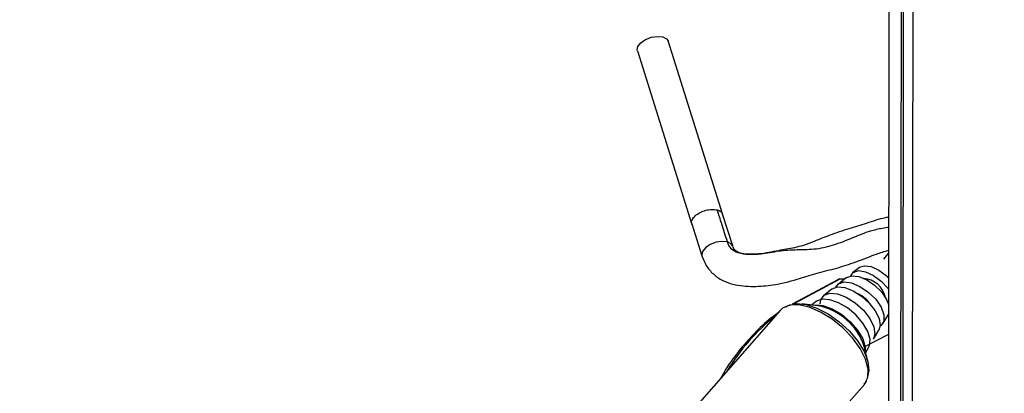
# Model space of a CAD drawing. Header units: millimetres. Extents: x 10 to 13239, y 20 to 10604.
# Tile 8 of 139: x 2318 to 2422, y 3003 to 3042. Entities that reach past the tile are written whole.
import ezdxf

# ---------------------------------------------------------------- set-up
doc = ezdxf.new("R2010")
doc.units = ezdxf.units.MM
doc.layers.add('COMPONENT_GEOMETRY', color=7, linetype='Continuous')
doc.styles.add('SLDTEXTSTYLE0', font='TXT', dxfattribs={"width": 0.75})
doc.dimstyles.new('SLDDIMSTYLE1', dxfattribs={"dimtxt": 75, "dimasz": 3.302, "dimexe": 0, "dimexo": 0.0625, "dimgap": 18.75, "dimtad": 0, "dimtih": 1, "dimtoh": 1, "dimdec": 1, "dimrnd": 1e-09, "dimzin": 12, "dimdsep": 46, "dimtxsty": 'SLDTEXTSTYLE0', "dimsah": 1, "dimcen": 0.09, "dimadec": 0, "dimazin": 3, "dimtfac": 1, "dimtdec": 1, "dimtofl": 0, "dimtmove": 0, "dimatfit": 3, "dimfxl": 1, "dimfrac": 2, "dimtolj": 1, "dimtzin": 12, "dimarcsym": 0})

# ---------------------------------------------------------------- blocks, each defined once
blk = doc.blocks.new('_D_5')
at = {"layer": 'COMPONENT_GEOMETRY', "color": 7}
for p, q in [((3876.96, 3780.57), (483.91, 3780.57)), ((487.09, 3780.57), (487.09, 2443.57)), ((337.04, 2428.34), (314.19, 2428.34)), ((314.19, 2428.34), (314.19, 2309.28)), ((637.14, 2428.34), (659.99, 2428.34)), ((659.99, 2428.34), (659.99, 2309.28)), ((314.19, 2309.28), (337.04, 2309.28)), ((659.99, 2309.28), (637.14, 2309.28)), ((487.09, 860.07), (487.09, 2197.06)), ((3847.07, 860.07), (483.91, 860.07))]:
    blk.add_line(p, q, dxfattribs=at)
for points in [[(487.09, 3780.57), (486.58, 3777.27), (487.6, 3777.27)], [(487.09, 860.07), (487.6, 863.37), (486.58, 863.37)]]:
    blk.add_solid(points, dxfattribs=at)
at = {"layer": 'COMPONENT_GEOMETRY', "color": 7, "char_height": 75, "attachment_point": 1, "style": 'SLDTEXTSTYLE0'}
for s, insert in [('9\'6.98"', (337.04, 2405.96)), ('2920.5mm', (240.94, 2293.74))]:
    blk.add_mtext(s, dxfattribs=dict(at, insert=insert))

msp = doc.modelspace()

# ---------------------------------------------------------------- linework, layer by layer
at = {"color": 7, "linetype": 'Continuous', "lineweight": 25}
for p, q in [((2409.63, 2947.61), (2409.83, 3096.88)), ((2411.13, 2947.61), (2411.33, 3090.29)), ((2411.15, 2959.04), (2411.33, 3090.29)), ((2412.15, 2962.4), (2412.32, 3088.85)), ((2392.22, 3021.84), (2386.45, 3040.15)), ((2383.21, 3039.12), (2388.97, 3020.82)), ((2393.26, 3018.54), (2392.2, 3021.9)), ((2388.95, 3020.88), (2390.01, 3017.51)), ((2406.61, 3016.28), (2405.93, 3015.74)), ((2404.34, 3014.98), (2399.53, 3012.4)), ((2405.25, 3015.21), (2404.4, 3014.53)), ((2405.06, 3015.05), (2404.64, 3015.05)), ((2403.71, 3014), (2402.86, 3013.32)), ((2398.51, 3011.97), (2398.26, 3011.74)), ((2398.62, 3012.05), (2398.57, 3012.02)), ((2402.23, 3012.24), (2400.53, 3012.44)), ((2402.06, 3012.69), (2401.58, 3012.32)), ((2398.26, 3011.74), (2387.68, 2999.7)), ((2409.1, 3010.4), (2409.66, 3011.33)), ((2409.72, 3011.44), (2409.66, 3011.33)), ((2408.1, 3008.72), (2408.66, 3009.65)), ((2407.52, 3006.29), (2407.11, 3007.96)), ((2407.27, 3007.32), (2407.58, 3007.85)), ((2396.55, 2991.91), (2407.13, 3003.95))]:
    msp.add_line(p, q, dxfattribs=at)
at = {"color": 8, "linetype": 'Continuous', "lineweight": 25}
for p, q in [((2410.92, 2945.21), (2411.11, 3090.88)), ((2409.19, 3017.15), (2409.73, 3017.85)), ((2404.56, 3015.03), (2399.71, 3012.43)), ((2405.03, 3015.03), (2404.56, 3015.03)), ((2407.12, 3007.91), (2409.72, 3009.23))]:
    msp.add_line(p, q, dxfattribs=at)
at = {"color": 7, "linetype": 'Continuous', "lineweight": 25, "flags": 128}
for points in [[(2383.21, 3039.12), (2383.19, 3039.2), (2383.26, 3039.58), (2383.57, 3039.97), (2384.08, 3040.31), (2384.69, 3040.54), (2385.33, 3040.64), (2385.89, 3040.59), (2386.29, 3040.39), (2386.45, 3040.15)], [(2406.63, 3016.3), (2407.15, 3016.46), (2407.86, 3016.36), (2408.65, 3016), (2409.42, 3015.43), (2409.72, 3015.13)], [(2405.27, 3015.22), (2405.82, 3015.41), (2406.55, 3015.32), (2407.38, 3014.97), (2408.21, 3014.41), (2408.93, 3013.69), (2409.47, 3012.91), (2409.72, 3012.3)], [(2405.69, 3015.39), (2405.95, 3015.76), (2406.5, 3015.94), (2407.25, 3015.82), (2408.09, 3015.44), (2408.9, 3014.84), (2409.59, 3014.1), (2409.72, 3013.91)], [(2403.74, 3014.01), (2404.31, 3014.22), (2405.08, 3014.15), (2405.95, 3013.81), (2406.84, 3013.25), (2407.65, 3012.52), (2408.28, 3011.7), (2408.68, 3010.89), (2408.8, 3010.16), (2408.66, 3009.65)], [(2404.14, 3014.19), (2404.42, 3014.55), (2405, 3014.75), (2405.78, 3014.65), (2406.67, 3014.28), (2407.55, 3013.68), (2408.33, 3012.92), (2408.9, 3012.09), (2409.2, 3011.29), (2409.2, 3010.62), (2408.89, 3010.16), (2408.8, 3010.1)], [(2407.58, 3007.85), (2407.67, 3008.04), (2407.73, 3008.72), (2407.49, 3009.54), (2406.97, 3010.41), (2406.24, 3011.27), (2405.36, 3012.01), (2404.41, 3012.56), (2403.49, 3012.88), (2402.69, 3012.94), (2402.09, 3012.71), (2402.06, 3012.69)], [(2402.49, 3012.42), (2402.55, 3012.86), (2402.88, 3013.34)], [(2402.88, 3013.34), (2403.49, 3013.56), (2404.3, 3013.48), (2405.23, 3013.13), (2406.17, 3012.53), (2407.03, 3011.76), (2407.7, 3010.89), (2408.13, 3010.03), (2408.25, 3009.25), (2408.1, 3008.72)], [(2407.13, 3003.95), (2407.15, 3003.99), (2407.49, 3004.68), (2407.52, 3005.57), (2407.25, 3006.61), (2406.69, 3007.72), (2405.89, 3008.85), (2404.88, 3009.9), (2403.73, 3010.83), (2402.52, 3011.58), (2401.32, 3012.08), (2400.21, 3012.33), (2399.25, 3012.29), (2398.51, 3011.97)], [(2398.89, 3012.14), (2399.14, 3012.28), (2399.98, 3012.46), (2401, 3012.36), (2402.13, 3011.99), (2403.32, 3011.38), (2404.48, 3010.56), (2405.54, 3009.58), (2406.43, 3008.51), (2407.1, 3007.41), (2407.51, 3006.35), (2407.62, 3005.4), (2407.44, 3004.62), (2407.43, 3004.59)]]:
    msp.add_lwpolyline(points, dxfattribs=at)
at = {"color": 8, "linetype": 'Continuous', "lineweight": 25, "flags": 128}
for points in [[(2392.7, 3018.98), (2392.13, 3019.03), (2391.5, 3018.93), (2390.88, 3018.7), (2390.38, 3018.36), (2390.07, 3017.97), (2390, 3017.59), (2390.01, 3017.51)], [(2393.24, 3018.57), (2393.1, 3018.78), (2392.7, 3018.98)], [(2404.64, 3015.05), (2404.6, 3015.05), (2404.56, 3015.03)], [(2401.78, 3012.3), (2401.92, 3012.32), (2402.76, 3012.26), (2403.73, 3011.93), (2404.72, 3011.34), (2405.65, 3010.56), (2406.42, 3009.67), (2406.96, 3008.75), (2407.21, 3007.89), (2407.22, 3007.52)]]:
    msp.add_lwpolyline(points, dxfattribs=at)
at = {"color": 7, "linetype": 'Continuous', "lineweight": 25}
for centre, radius, start, end in [((2406.86, 3012.59), 2.54, 11.9468, 85.4527), ((2405.14, 3010.64), 3.16, 32.2093, 65.1903), ((2401.03, 3005.95), 6.41, 18.2649, 79.1347)]:
    msp.add_arc(centre, radius, start, end, dxfattribs=at)
at = {"color": 8, "linetype": 'Continuous', "lineweight": 25}
msp.add_arc((2412.26, 2993.3), 23.02, 129.0733, 148.3262, dxfattribs=at)
msp.add_ellipse((2404.81, 3014.1), major_axis=(-0.459, 0.889), ratio=0.664219, start_param=5.952986, end_param=6.293456, dxfattribs=at)
for points, knots in [([(2388.97, 3020.89), (2388.96, 3020.91), (2388.88, 3021.04), (2388.98, 3021.34), (2389.28, 3021.73), (2389.8, 3022.08), (2390.43, 3022.32), (2391.09, 3022.43), (2391.45, 3022.37), (2391.63, 3022.34)], [0, 0, 0, 0, 0.034029, 0.195024, 0.356019, 0.517015, 0.67801, 0.839005, 1, 1, 1, 1]), ([(2391.63, 3022.34), (2391.79, 3022.29), (2392.06, 3022.19), (2392.14, 3021.99), (2392.18, 3021.9)], [0, 0, 0, 0, 0.559094, 1, 1, 1, 1]), ([(2409.73, 3020.5), (2409.5, 3020.47), (2408.86, 3020.37), (2407.57, 3020.09), (2405.94, 3019.41), (2404.09, 3018.65), (2402.06, 3018.13), (2400.08, 3018.14), (2398.13, 3018.04), (2396.42, 3017.66), (2394.98, 3017.6), (2393.89, 3017.74), (2393.02, 3018.2), (2392.8, 3018.71), (2392.7, 3018.98)], [0, 0, 0, 0, 0.040939, 0.114476, 0.216193, 0.323913, 0.436974, 0.551017, 0.661354, 0.762877, 0.83355, 0.895963, 0.946788, 1, 1, 1, 1])]:
    msp.add_open_spline(points, degree=3, knots=knots, dxfattribs=at)
at = {"color": 7, "linetype": 'Continuous', "lineweight": 25}
for points, knots in [([(2392.7, 3018.98), (2392.5, 3019.61), (2392.15, 3020.73), (2391.79, 3021.85), (2391.63, 3022.34)], [0, 0, 0, 0, 0.5631926, 1, 1, 1, 1]), ([(2409.73, 3021.59), (2409.6, 3021.56), (2408.82, 3021.42), (2407.41, 3020.93), (2405.43, 3020.35), (2403.59, 3019.72), (2402.01, 3019.09), (2400.79, 3018.61), (2399.54, 3018.29), (2397.97, 3018.04), (2396.33, 3017.68), (2394.95, 3017.64), (2394.14, 3017.75), (2393.68, 3017.95), (2393.4, 3018.18), (2393.31, 3018.39), (2393.26, 3018.54)], [0, 0, 0, 0, 0.023215, 0.141012, 0.246444, 0.36259, 0.461202, 0.528395, 0.582717, 0.6777, 0.793678, 0.855742, 0.912165, 0.934487, 0.954584, 1, 1, 1, 1]), ([(2390.01, 3017.51), (2390.15, 3017.17), (2390.43, 3016.45), (2391.18, 3015.55), (2392.16, 3014.88), (2393.58, 3014.36), (2395.4, 3014.23), (2397.68, 3014.4), (2399.84, 3014.95), (2401.95, 3015.67), (2403.96, 3016.11), (2406.11, 3016.8), (2407.88, 3017.5), (2409.16, 3017.96), (2409.65, 3018.08), (2409.73, 3018.1)], [0, 0, 0, 0, 0.054284, 0.11169, 0.168924, 0.222751, 0.321915, 0.415964, 0.535058, 0.622938, 0.719068, 0.813543, 0.928354, 0.988885, 1, 1, 1, 1]), ([(2404.64, 3015.05), (2404.55, 3015.05), (2404.43, 3015.04), (2404.34, 3014.97), (2404.32, 3014.96)], [0, 0, 0, 0, 0.768144, 1, 1, 1, 1]), ([(2398.05, 3011.5), (2397.87, 3011.37), (2397.07, 3010.79), (2395.7, 3009.55), (2394.04, 3007.68), (2392.8, 3006.03), (2392.19, 3004.94), (2392.01, 3004.63)], [0, 0, 0, 0, 0.075189, 0.346819, 0.619005, 0.891788, 1, 1, 1, 1]), ([(2407.08, 3003.97), (2407.19, 3004.06), (2407.31, 3004.15), (2407.36, 3004.3), (2407.37, 3004.31)], [0, 0, 0, 0, 0.899933, 1, 1, 1, 1])]:
    msp.add_open_spline(points, degree=3, knots=knots, dxfattribs=at)

# ---------------------------------------------------------------- dimensions: what is measured, and where the dimension line sits
at = {"layer": 'COMPONENT_GEOMETRY', "color": 7}
dim = msp.add_linear_dim(base=(487.09, 3780.57), p1=(3848.34, 860.07), p2=(3878.23, 3780.57), angle=90, dimstyle='SLDDIMSTYLE1', dxfattribs=at)
dim.commit()
dim.dimension.update_dxf_attribs({"geometry": '_D_5', "text_midpoint": (487.09, 2320.32), "dimtype": 160})

doc.saveas('drawing.dxf')
